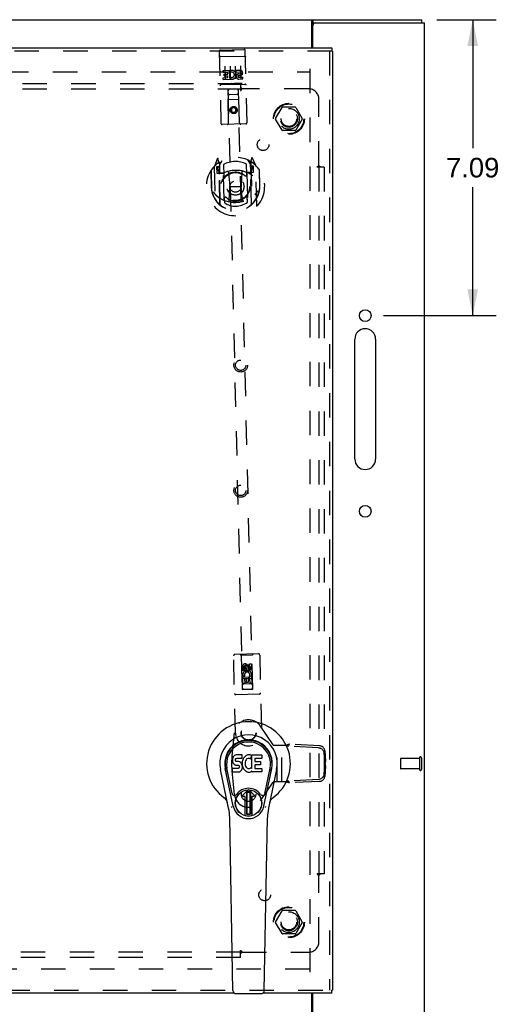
# Model space of a CAD drawing. Header units: inches. Extents: x 0 to 106, y 0 to 69.
# Tile 4 of 8: x 40 to 51, y 23 to 47. Entities that reach past the tile are written whole.
import ezdxf

# ---------------------------------------------------------------- set-up
doc = ezdxf.new("R2010")
doc.units = ezdxf.units.IN
doc.header["$LTSCALE"] = 5.853377
doc.header["$MEASUREMENT"] = 0
doc.linetypes.add('HIDDEN', pattern=[0.2, 0.1, -0.1])
doc.layers.get('0').update_dxf_attribs({"linetype": 'CONTINUOUS'})
for name, color, linetype in [('DEFAULT_2', 8, 'HIDDEN'), ('DIMENSIONS', 7, 'CONTINUOUS'), ('DOOR_ASSEMBLY', 7, 'CONTINUOUS'), ('SUBPANEL', 7, 'CONTINUOUS')]:
    doc.layers.add(name, color=color, linetype=linetype)
doc.styles.get("Standard").update_dxf_attribs({"font": 'arial.ttf'})
doc.dimstyles.new('DIMSTYLE_1', dxfattribs={"dimtxt": 0.469522, "dimasz": 0.62603, "dimexe": 0.09, "dimexo": 0.07, "dimgap": 0.0375, "dimtad": 0, "dimtih": 1, "dimtoh": 1, "dimzin": 4, "dimdsep": 46, "dimtxsty": 'Standard', "dimblk": '_FILLED', "dimblk1": '_FILLED', "dimblk2": '_FILLED', "dimcen": 0.09, "dimadec": 3, "dimazin": 1, "dimtfac": 1, "dimtdec": 3, "dimtofl": 0, "dimtmove": 0, "dimatfit": 3, "dimldrblk": '_FILLED', "dimfxl": 0, "dimtolj": 1, "dimtzin": 4, "dimarcsym": 0})

# ---------------------------------------------------------------- blocks, each defined once
blk = doc.blocks.new('_FILLED')
at = {"color": 0, "linetype": 'ByBlock'}
blk.add_solid([(0, 0), (-1, 0.2), (-1, -0.2)], dxfattribs=at)
blk = doc.blocks.new('*D1')
at = {"layer": 'DIMENSIONS', "color": 2, "linetype": 'Continuous'}
for p, q in [((49.686, 46.802), (51.11, 46.802)), ((50.546, 46.802), (50.546, 43.727)), ((50.546, 39.712), (50.546, 42.788)), ((48.409, 39.712), (51.11, 39.712))]:
    blk.add_line(p, q, dxfattribs=at)
at = {"layer": 'DIMENSIONS', "color": 2, "linetype": 'Continuous', "xscale": 0.626029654, "yscale": 0.626029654, "zscale": 0.626029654}
for p, rotation in [((50.546, 46.802), 90), ((50.546, 39.712), 270)]:
    blk.add_blockref('_FILLED', p, dxfattribs=dict(at, rotation=rotation))
at = {"layer": 'DIMENSIONS', "color": 2, "linetype": 'Continuous', "insert": (50.546, 43.492), "char_height": 0.4695, "width": 1.27591, "attachment_point": 2, "line_spacing_factor": 0.9}
blk.add_mtext('7.09', dxfattribs=at)

msp = doc.modelspace()

# ---------------------------------------------------------------- linework, layer by layer
at = {"color": 3, "linetype": 'Continuous'}
for p, q in [((24.078, 46.802), (49.327, 46.802)), ((46.688, 46.127), (46.688, 46.759)), ((46.775, 46.727), (49.39, 46.727)), ((49.39, 22.877), (49.39, 46.727)), ((46.715, 46.127), (46.715, 46.667)), ((47.72, 36.274), (47.72, 39.149)), ((48.22, 39.149), (48.22, 36.274)), ((46.688, 22.846), (46.688, 23.477)), ((46.715, 22.937), (46.715, 23.477))]:
    msp.add_line(p, q, dxfattribs=at)
at = {"color": 7, "linetype": 'Continuous'}
for p, q in [((46.718, 46.727), (46.718, 46.802)), ((46.718, 46.727), (46.775, 46.727)), ((49.327, 46.727), (49.327, 46.802))]:
    msp.add_line(p, q, dxfattribs=at)
at = {"color": 3, "linetype": 'Continuous'}
for points in [[(46.688, 46.759), (46.689, 46.76), (46.69, 46.762), (46.691, 46.764), (46.693, 46.765), (46.694, 46.767), (46.695, 46.77), (46.696, 46.772), (46.697, 46.774), (46.7, 46.782)], [(46.7, 46.782), (46.701, 46.784), (46.702, 46.786), (46.703, 46.788), (46.704, 46.79), (46.705, 46.792), (46.706, 46.794), (46.707, 46.795), (46.708, 46.797), (46.709, 46.798), (46.71, 46.799), (46.711, 46.8), (46.713, 46.801), (46.714, 46.801), (46.715, 46.802), (46.716, 46.802), (46.717, 46.802), (46.718, 46.802)]]:
    msp.add_lwpolyline(points, dxfattribs=at)
at = {"color": 7, "linetype": 'Continuous'}
for points in [[(46.688, 46.707), (46.69, 46.706), (46.691, 46.706), (46.692, 46.706), (46.693, 46.707), (46.694, 46.707), (46.695, 46.707), (46.696, 46.708), (46.698, 46.708), (46.699, 46.709), (46.7, 46.71), (46.701, 46.711), (46.702, 46.712), (46.703, 46.713), (46.704, 46.714), (46.705, 46.716), (46.706, 46.717)], [(46.706, 46.717), (46.708, 46.72), (46.709, 46.721), (46.71, 46.722), (46.711, 46.724), (46.712, 46.725), (46.713, 46.726), (46.714, 46.726), (46.715, 46.727), (46.716, 46.727), (46.717, 46.727), (46.718, 46.727)]]:
    msp.add_lwpolyline(points, dxfattribs=at)
at = {"color": 3, "linetype": 'Continuous'}
for centre in [(47.97, 39.712), (47.97, 35.024)]:
    msp.add_circle(centre, 0.141, dxfattribs=at)
for centre, radius, start, end in [((46.775, 46.667), 0.06, 90, 180), ((47.97, 39.149), 0.25, 0, 180), ((47.97, 36.274), 0.25, 180, 360)]:
    msp.add_arc(centre, radius, start, end, dxfattribs=at)
at = {"layer": 'DEFAULT_2', "color": 8, "linetype": 'HIDDEN'}
for p, q in [((25.265, 45.552), (46.64, 45.552)), ((46.64, 45.627), (46.64, 23.977)), ((45.823, 44.432), (45.977, 44.7)), ((46.295, 44.705), (45.986, 44.705)), ((46.303, 44.7), (46.458, 44.432)), ((45.977, 44.155), (45.823, 44.422)), ((46.458, 44.422), (46.303, 44.155)), ((46.295, 44.15), (45.986, 44.15)), ((48.815, 29.091), (48.815, 28.863)), ((49.272, 29.101), (48.825, 29.101)), ((49.272, 29.119), (49.272, 28.835)), ((49.315, 29.119), (49.315, 28.835)), ((49.272, 28.853), (48.825, 28.853)), ((45.823, 25.182), (45.977, 25.45)), ((46.295, 25.455), (45.986, 25.455)), ((46.303, 25.45), (46.458, 25.182)), ((45.977, 24.905), (45.823, 25.172)), ((46.458, 25.172), (46.303, 24.905)), ((46.295, 24.9), (45.986, 24.9)), ((46.64, 24.052), (25.265, 24.052))]:
    msp.add_line(p, q, dxfattribs=at)
for centre, radius in [((46.14, 44.427), 0.372), ((46.14, 44.427), 0.356), ((46.14, 44.427), 0.204), ((46.14, 44.427), 0.183), ((46.14, 25.177), 0.372), ((46.14, 25.177), 0.356), ((46.14, 25.177), 0.204), ((46.14, 25.177), 0.183)]:
    msp.add_circle(centre, radius, dxfattribs=at)
for centre, radius, start, end in [((45.986, 44.695), 0.01, 90.0113, 149.988), ((46.295, 44.695), 0.01, 30.0108, 89.9876), ((45.831, 44.427), 0.01, 150.0117, 209.9873), ((46.449, 44.427), 0.01, 330.0117, 29.9873), ((45.986, 44.16), 0.01, 210.0108, 269.9876), ((46.295, 44.16), 0.01, 270.0113, 329.988), ((48.825, 29.091), 0.01, 90, 180), ((49.294, 29.119), 0.0215, 0, 180), ((48.825, 28.863), 0.01, 180, 270), ((49.294, 28.835), 0.0215, 180, 360), ((45.986, 25.445), 0.01, 90.0113, 149.988), ((46.295, 25.445), 0.01, 30.0108, 89.9876), ((45.831, 25.177), 0.01, 150.0117, 209.9873), ((46.449, 25.177), 0.01, 330.0117, 29.9873), ((45.986, 24.91), 0.01, 210.0108, 269.9876), ((46.295, 24.91), 0.01, 270.0113, 329.988)]:
    msp.add_arc(centre, radius, start, end, dxfattribs=at)
at = {"layer": 'DOOR_ASSEMBLY', "color": 3, "linetype": 'Continuous'}
for p, q in [((24.123, 46.127), (47.172, 46.127)), ((47.185, 46.052), (47.185, 23.552)), ((44.832, 23.477), (24.123, 23.477)), ((47.172, 23.477), (45.514, 23.477))]:
    msp.add_line(p, q, dxfattribs=at)
at = {"layer": 'DOOR_ASSEMBLY', "color": 8, "linetype": 'HIDDEN'}
for p, q in [((47.172, 46.052), (24.123, 46.052)), ((44.47, 46.044), (44.511, 44.32)), ((44.5, 46.075), (45.064, 46.089)), ((45.136, 44.335), (45.095, 46.059)), ((47.11, 46.052), (47.11, 23.552)), ((44.49, 45.916), (44.489, 45.916)), ((44.491, 45.916), (44.49, 45.916)), ((44.492, 45.916), (44.491, 45.916)), ((44.492, 45.916), (44.492, 45.916)), ((44.493, 45.916), (44.492, 45.916)), ((44.494, 45.916), (44.493, 45.916)), ((44.495, 45.917), (44.494, 45.916)), ((44.495, 45.917), (44.495, 45.917)), ((44.496, 45.917), (44.495, 45.917)), ((44.497, 45.917), (44.496, 45.917)), ((44.498, 45.917), (44.497, 45.917)), ((44.5, 45.917), (44.499, 45.917)), ((44.501, 45.917), (44.5, 45.917)), ((44.502, 45.917), (44.501, 45.917)), ((44.503, 45.917), (44.502, 45.917)), ((44.503, 45.917), (45.069, 45.931)), ((44.503, 45.917), (44.503, 45.917)), ((45.069, 45.931), (45.069, 45.931)), ((45.069, 45.931), (45.07, 45.931)), ((45.07, 45.931), (45.071, 45.931)), ((45.071, 45.931), (45.072, 45.931)), ((45.072, 45.931), (45.073, 45.931)), ((45.073, 45.931), (45.074, 45.931)), ((45.074, 45.931), (45.074, 45.931)), ((45.074, 45.931), (45.075, 45.931)), ((45.075, 45.931), (45.076, 45.93)), ((45.076, 45.93), (45.077, 45.93)), ((45.077, 45.93), (45.078, 45.93)), ((45.078, 45.93), (45.079, 45.93)), ((45.079, 45.93), (45.079, 45.93)), ((45.08, 45.93), (45.081, 45.93)), ((44.562, 45.584), (44.718, 45.587)), ((44.563, 45.541), (44.562, 45.584)), ((44.563, 45.541), (44.677, 45.544)), ((44.604, 45.686), (44.611, 45.38)), ((44.678, 45.501), (44.677, 45.544)), ((44.722, 45.41), (44.718, 45.587)), ((44.744, 45.54), (44.726, 45.579)), ((44.729, 45.689), (44.736, 45.383)), ((44.854, 45.692), (44.861, 45.386)), ((44.874, 45.591), (44.967, 45.593)), ((44.875, 45.549), (44.874, 45.591)), ((44.875, 45.549), (44.968, 45.551)), ((44.979, 45.695), (44.986, 45.389)), ((44.566, 45.413), (44.68, 45.416)), ((44.567, 45.37), (44.566, 45.413)), ((44.567, 45.37), (44.723, 45.374)), ((44.585, 45.499), (44.678, 45.501)), ((44.586, 45.457), (44.585, 45.499)), ((44.586, 45.457), (44.679, 45.459)), ((44.68, 45.416), (44.679, 45.459)), ((44.722, 45.41), (44.735, 45.429)), ((44.723, 45.374), (44.723, 45.386)), ((44.726, 45.385), (44.723, 45.386)), ((44.937, 45.465), (44.984, 45.466)), ((44.94, 45.506), (44.969, 45.507)), ((44.942, 45.422), (45.035, 45.424)), ((44.943, 45.379), (45.036, 45.382)), ((45.036, 45.382), (45.035, 45.424)), ((44.519, 45.247), (45.084, 45.261)), ((44.763, 45.269), (44.591, 45.265)), ((44.694, 44.324), (44.678, 45.134)), ((44.68, 45.134), (44.678, 45.134)), ((44.93, 45.14), (44.68, 45.134)), ((44.68, 45.134), (45.023, 30.755)), ((45.012, 45.275), (44.84, 45.271)), ((45.273, 30.761), (44.93, 45.14)), ((44.931, 45.14), (44.93, 45.14)), ((44.954, 44.33), (44.931, 45.14)), ((44.938, 44.89), (44.683, 44.884)), ((44.723, 45.01), (44.893, 45.014)), ((44.815, 44.709), (44.753, 44.671)), ((44.753, 44.671), (44.755, 44.599)), ((44.753, 44.671), (44.763, 44.666)), ((44.755, 44.599), (44.765, 44.605)), ((44.755, 44.599), (44.818, 44.565)), ((44.815, 44.697), (44.763, 44.666)), ((44.763, 44.666), (44.765, 44.605)), ((44.765, 44.605), (44.818, 44.576)), ((44.815, 44.709), (44.815, 44.697)), ((44.878, 44.674), (44.815, 44.709)), ((44.868, 44.668), (44.815, 44.697)), ((44.818, 44.576), (44.87, 44.608)), ((44.818, 44.565), (44.88, 44.602)), ((44.878, 44.674), (44.868, 44.668)), ((44.87, 44.608), (44.868, 44.668)), ((44.88, 44.602), (44.87, 44.608)), ((44.88, 44.602), (44.878, 44.674)), ((44.818, 44.565), (44.818, 44.576)), ((45.107, 44.304), (44.542, 44.291)), ((44.419, 43.465), (44.353, 43.288)), ((44.464, 43.383), (44.448, 43.463)), ((44.473, 43.316), (44.54, 43.426)), ((45.15, 43.441), (45.223, 43.334)), ((45.241, 43.482), (45.229, 43.401)), ((45.344, 43.312), (45.27, 43.485)), ((44.269, 43.18), (44.278, 42.792)), ((44.276, 43.183), (44.287, 42.725)), ((44.349, 43.277), (44.372, 42.31)), ((44.466, 43.276), (44.406, 43.274)), ((44.406, 43.274), (44.41, 43.124)), ((44.415, 43.247), (44.446, 43.201)), ((44.474, 43.256), (44.419, 43.254)), ((44.443, 43.366), (44.443, 43.366)), ((44.443, 43.366), (44.443, 43.366)), ((44.443, 43.366), (44.443, 43.366)), ((44.488, 42.367), (44.464, 43.383)), ((44.495, 42.372), (44.472, 43.375)), ((44.475, 43.35), (44.48, 43.143)), ((44.573, 43.33), (44.579, 43.078)), ((45.129, 43.091), (45.122, 43.343)), ((45.224, 43.16), (45.219, 43.368)), ((45.245, 42.39), (45.221, 43.392)), ((45.279, 43.275), (45.224, 43.274)), ((45.229, 43.401), (45.253, 42.385)), ((45.291, 43.295), (45.231, 43.294)), ((45.251, 43.385), (45.246, 43.388)), ((45.255, 43.221), (45.284, 43.267)), ((45.295, 43.145), (45.291, 43.295)), ((45.372, 42.334), (45.349, 43.301)), ((45.426, 43.21), (45.437, 42.753)), ((45.443, 42.82), (45.433, 43.208)), ((44.41, 43.124), (44.47, 43.126)), ((44.57, 43.127), (44.498, 43.125)), ((44.5, 43.123), (44.566, 43.125)), ((44.585, 42.486), (44.57, 43.117)), ((44.689, 43.146), (44.728, 42.803)), ((45.015, 43.154), (44.993, 42.809)), ((45.207, 43.142), (45.135, 43.14)), ((45.135, 43.13), (45.15, 42.499)), ((45.139, 43.138), (45.205, 43.14)), ((45.235, 43.144), (45.295, 43.145)), ((44.278, 42.792), (44.293, 42.792)), ((44.287, 42.725), (44.287, 42.723)), ((44.706, 42.463), (44.728, 42.803)), ((44.728, 42.803), (44.993, 42.809)), ((45.031, 42.47), (44.993, 42.809)), ((45.443, 42.82), (45.428, 42.819)), ((45.437, 42.753), (45.437, 42.75)), ((44.592, 42.517), (44.595, 42.414)), ((45.144, 42.427), (45.142, 42.53)), ((44.86, 29.706), (44.816, 31.563)), ((45.41, 31.608), (44.845, 31.594)), ((44.999, 31.568), (44.968, 31.597)), ((45.258, 31.574), (44.999, 31.568)), ((44.999, 31.568), (45.021, 30.758)), ((45.258, 31.574), (45.288, 31.605)), ((45.274, 30.764), (45.258, 31.574)), ((45.441, 31.578), (45.485, 29.721)), ((45.03, 31.209), (45.028, 31.301)), ((45.073, 31.21), (45.03, 31.209)), ((45.071, 31.302), (45.073, 31.21)), ((45.134, 31.333), (45.073, 31.295)), ((45.073, 31.295), (45.083, 31.29)), ((45.073, 31.295), (45.074, 31.223)), ((45.074, 31.223), (45.084, 31.229)), ((45.074, 31.223), (45.138, 31.189)), ((45.134, 31.321), (45.083, 31.29)), ((45.083, 31.29), (45.084, 31.229)), ((45.084, 31.229), (45.137, 31.2)), ((45.115, 31.275), (45.115, 31.303)), ((45.198, 31.298), (45.134, 31.333)), ((45.134, 31.333), (45.134, 31.321)), ((45.188, 31.292), (45.134, 31.321)), ((45.137, 31.2), (45.189, 31.232)), ((45.138, 31.189), (45.137, 31.2)), ((45.138, 31.189), (45.199, 31.226)), ((45.155, 31.318), (45.156, 31.272)), ((45.198, 31.298), (45.188, 31.292)), ((45.189, 31.232), (45.188, 31.292)), ((45.199, 31.226), (45.189, 31.232)), ((45.197, 31.369), (45.24, 31.37)), ((45.2, 31.277), (45.197, 31.369)), ((45.199, 31.226), (45.198, 31.298)), ((45.24, 31.37), (45.242, 31.278)), ((45.269, 31.014), (45.014, 31.008)), ((45.034, 31.052), (45.212, 31.057)), ((45.038, 30.896), (45.034, 31.052)), ((45.082, 31.078), (45.043, 31.06)), ((45.12, 31.012), (45.078, 31.011)), ((45.078, 31.011), (45.08, 30.897)), ((45.122, 30.92), (45.12, 31.012)), ((45.165, 30.921), (45.122, 30.92)), ((45.206, 31.014), (45.162, 31.013)), ((45.162, 31.013), (45.165, 30.921)), ((45.212, 31.057), (45.193, 31.069)), ((45.209, 30.9), (45.206, 31.014)), ((45.237, 31.061), (45.235, 31.057)), ((45.235, 31.057), (45.247, 31.058)), ((45.247, 31.058), (45.251, 30.901)), ((45.021, 30.758), (45.274, 30.764)), ((45.023, 30.761), (45.273, 30.767)), ((45.023, 30.755), (45.273, 30.761)), ((45.08, 30.897), (45.038, 30.896)), ((45.23, 30.888), (45.06, 30.884)), ((45.251, 30.901), (45.209, 30.9)), ((45.433, 30.643), (44.868, 30.629)), ((45.762, 29.428), (45.457, 29.875)), ((44.832, 29.717), (44.776, 29.163)), ((45.763, 29.427), (45.762, 29.428)), ((45.787, 29.416), (46.073, 29.416)), ((45.863, 28.541), (45.863, 29.416)), ((45.967, 28.541), (45.967, 29.416)), ((46.073, 29.416), (46.099, 29.407)), ((46.109, 29.403), (46.099, 29.407)), ((46.119, 29.399), (46.109, 29.403)), ((46.129, 29.396), (46.119, 29.399)), ((46.129, 29.396), (46.151, 29.443)), ((46.851, 29.358), (46.129, 29.396)), ((46.873, 29.405), (46.151, 29.443)), ((47.002, 29.287), (47.016, 29.039)), ((46.98, 29.24), (46.994, 28.992)), ((46.994, 28.992), (47.016, 29.039)), ((44.776, 28.794), (44.832, 28.24)), ((46.994, 28.963), (46.98, 28.717)), ((46.994, 28.963), (47.016, 28.916)), ((47, 28.986), (47.003, 28.982)), ((47.016, 28.916), (47.002, 28.67)), ((47.003, 28.982), (47.003, 28.973)), ((46.096, 28.548), (46.078, 28.541)), ((46.851, 28.599), (46.133, 28.561)), ((46.155, 28.514), (46.133, 28.561)), ((46.873, 28.552), (46.155, 28.514)), ((45.457, 28.082), (45.762, 28.529)), ((45.762, 28.529), (45.763, 28.53)), ((46.078, 28.541), (45.787, 28.541)), ((24.123, 23.552), (47.172, 23.552))]:
    msp.add_line(p, q, dxfattribs=at)
at = {"layer": 'DOOR_ASSEMBLY', "color": 7, "linetype": 'Continuous'}
for p, q in [((47.172, 46.127), (47.172, 46.052)), ((47.185, 46.052), (47.172, 46.052)), ((44.788, 29.092), (44.787, 29.068)), ((44.787, 29.068), (44.787, 29.044)), ((44.787, 29.044), (44.791, 29.021)), ((44.794, 29.115), (44.788, 29.092)), ((44.791, 29.021), (44.8, 28.998)), ((44.803, 29.138), (44.794, 29.115)), ((44.817, 29.157), (44.803, 29.138)), ((44.825, 29.165), (44.817, 29.157)), ((44.835, 29.172), (44.825, 29.165)), ((44.856, 29.182), (44.835, 29.172)), ((44.88, 29.189), (44.856, 29.182)), ((44.858, 29.071), (44.86, 29.086)), ((44.858, 29.056), (44.858, 29.071)), ((44.858, 29.049), (44.858, 29.056)), ((44.861, 29.042), (44.858, 29.049)), ((44.86, 29.086), (44.864, 29.093)), ((44.865, 29.036), (44.861, 29.042)), ((44.864, 29.093), (44.869, 29.098)), ((44.871, 29.031), (44.865, 29.036)), ((44.869, 29.098), (44.884, 29.102)), ((44.886, 29.027), (44.871, 29.031)), ((45.019, 29.189), (44.88, 29.189)), ((44.884, 29.102), (44.899, 29.104)), ((44.91, 29.028), (44.886, 29.027)), ((44.899, 29.104), (45.011, 29.104)), ((44.934, 29.027), (44.91, 29.028)), ((44.957, 29.022), (44.934, 29.027)), ((44.968, 29.017), (44.957, 29.022)), ((45.011, 29.104), (45.017, 29.104)), ((45.017, 29.104), (45.019, 29.109)), ((45.021, 29.146), (45.019, 29.189)), ((45.019, 29.109), (45.02, 29.122)), ((45.023, 29.025), (45.019, 28.98)), ((45.02, 29.122), (45.021, 29.146)), ((45.028, 29.047), (45.023, 29.025)), ((45.034, 29.068), (45.028, 29.047)), ((45.042, 29.089), (45.034, 29.068)), ((45.053, 29.108), (45.042, 29.089)), ((45.066, 29.127), (45.053, 29.108)), ((45.081, 29.143), (45.066, 29.127)), ((45.097, 29.159), (45.081, 29.143)), ((45.092, 29.023), (45.089, 28.996)), ((45.096, 29.036), (45.092, 29.023)), ((45.102, 29.047), (45.096, 29.036)), ((45.115, 29.171), (45.097, 29.159)), ((45.116, 29.071), (45.102, 29.047)), ((45.136, 29.18), (45.115, 29.171)), ((45.124, 29.081), (45.116, 29.071)), ((45.135, 29.088), (45.124, 29.081)), ((45.16, 29.099), (45.135, 29.088)), ((45.157, 29.185), (45.136, 29.18)), ((45.18, 29.187), (45.157, 29.185)), ((45.173, 29.102), (45.16, 29.099)), ((45.186, 29.102), (45.173, 29.102)), ((45.202, 29.187), (45.18, 29.187)), ((45.199, 29.099), (45.186, 29.102)), ((45.212, 29.094), (45.199, 29.099)), ((45.213, 29.185), (45.202, 29.187)), ((45.224, 29.182), (45.213, 29.185)), ((45.244, 29.165), (45.218, 29.097)), ((45.242, 29.17), (45.224, 29.182)), ((45.253, 29.187), (45.489, 29.187)), ((45.253, 28.862), (45.253, 29.187)), ((45.323, 29.099), (45.323, 29.032)), ((45.489, 29.103), (45.327, 29.103)), ((45.327, 29.027), (45.458, 29.027)), ((45.463, 29.023), (45.463, 28.949)), ((45.494, 29.182), (45.494, 29.108)), ((44.696, 27.908), (44.499, 28.834)), ((44.807, 27.955), (44.614, 28.858)), ((44.663, 28.632), (44.618, 28.859)), ((44.73, 28.485), (44.656, 28.867)), ((44.789, 28.782), (44.789, 28.857)), ((44.853, 28.862), (44.794, 28.862)), ((44.8, 28.998), (44.813, 28.978)), ((44.813, 28.978), (44.829, 28.961)), ((44.829, 28.961), (44.849, 28.948)), ((44.849, 28.948), (44.86, 28.944)), ((44.914, 28.862), (44.853, 28.862)), ((44.86, 28.944), (44.872, 28.942)), ((44.872, 28.942), (44.919, 28.941)), ((44.929, 28.864), (44.914, 28.862)), ((44.919, 28.941), (44.927, 28.94)), ((44.927, 28.94), (44.934, 28.938)), ((44.935, 28.867), (44.929, 28.864)), ((44.934, 28.938), (44.94, 28.933)), ((44.941, 28.872), (44.935, 28.867)), ((44.94, 28.933), (44.945, 28.927)), ((44.95, 28.884), (44.941, 28.872)), ((44.945, 28.927), (44.951, 28.914)), ((44.953, 28.891), (44.95, 28.884)), ((44.95, 28.779), (44.961, 28.783)), ((44.951, 28.914), (44.954, 28.899)), ((44.954, 28.899), (44.953, 28.891)), ((44.961, 28.783), (44.981, 28.797)), ((44.978, 29.01), (44.968, 29.017)), ((44.995, 28.993), (44.978, 29.01)), ((44.981, 28.797), (44.998, 28.814)), ((45.008, 28.973), (44.995, 28.993)), ((44.998, 28.814), (45.005, 28.824)), ((45.005, 28.824), (45.01, 28.834)), ((45.018, 28.951), (45.008, 28.973)), ((45.01, 28.834), (45.019, 28.857)), ((45.024, 28.928), (45.018, 28.951)), ((45.019, 28.98), (45.02, 28.958)), ((45.019, 28.857), (45.025, 28.88)), ((45.02, 28.958), (45.023, 28.936)), ((45.023, 28.936), (45.027, 28.914)), ((45.027, 28.904), (45.024, 28.928)), ((45.025, 28.88), (45.027, 28.904)), ((45.027, 28.914), (45.035, 28.893)), ((45.035, 28.893), (45.056, 28.854)), ((45.056, 28.854), (45.068, 28.836)), ((45.068, 28.836), (45.083, 28.819)), ((45.083, 28.819), (45.1, 28.804)), ((45.089, 28.996), (45.088, 28.969)), ((45.088, 28.969), (45.09, 28.956)), ((45.09, 28.956), (45.093, 28.943)), ((45.093, 28.943), (45.103, 28.918)), ((45.1, 28.804), (45.117, 28.79)), ((45.103, 28.918), (45.116, 28.895)), ((45.116, 28.895), (45.125, 28.885)), ((45.117, 28.79), (45.127, 28.785)), ((45.125, 28.885), (45.135, 28.876)), ((45.127, 28.785), (45.138, 28.781)), ((45.135, 28.876), (45.146, 28.869)), ((45.146, 28.869), (45.159, 28.864)), ((45.159, 28.864), (45.172, 28.862)), ((45.172, 28.862), (45.185, 28.861)), ((45.185, 28.861), (45.198, 28.863)), ((45.198, 28.863), (45.211, 28.867)), ((45.203, 28.776), (45.225, 28.783)), ((45.211, 28.867), (45.223, 28.873)), ((45.223, 28.873), (45.234, 28.88)), ((45.225, 28.783), (45.244, 28.795)), ((45.241, 28.879), (45.253, 28.862)), ((45.254, 28.795), (45.244, 28.795)), ((45.244, 28.795), (45.244, 28.795)), ((45.254, 28.782), (45.254, 28.795)), ((45.324, 28.941), (45.324, 28.863)), ((45.458, 28.945), (45.328, 28.945)), ((45.328, 28.858), (45.49, 28.858)), ((45.494, 28.854), (45.494, 28.782)), ((45.539, 27.955), (45.731, 28.858)), ((45.615, 28.485), (45.69, 28.867)), ((45.847, 28.834), (45.649, 27.908)), ((45.683, 28.632), (45.727, 28.859)), ((44.794, 28.777), (44.938, 28.777)), ((44.938, 28.777), (44.95, 28.779)), ((45.138, 28.781), (45.159, 28.776)), ((45.159, 28.776), (45.181, 28.773)), ((45.181, 28.773), (45.203, 28.776)), ((45.49, 28.777), (45.259, 28.777)), ((44.778, 28.26), (44.73, 28.485)), ((45.035, 28.224), (45.145, 28.334)), ((45.145, 28.334), (45.035, 28.224)), ((45.311, 28.224), (45.201, 28.334)), ((45.201, 28.334), (45.311, 28.224)), ((45.567, 28.26), (45.615, 28.485)), ((45.09, 28.191), (45.049, 28.191)), ((45.09, 28.19), (45.049, 28.19)), ((45.09, 27.731), (45.09, 28.191)), ((45.09, 28.19), (45.09, 28.191)), ((45.09, 27.731), (45.09, 28.19)), ((45.13, 28.297), (45.143, 28.31)), ((45.143, 28.283), (45.13, 28.297)), ((45.13, 27.769), (45.13, 28.297)), ((45.143, 28.31), (45.202, 28.31)), ((45.143, 28.31), (45.157, 28.297)), ((45.157, 28.297), (45.143, 28.283)), ((45.143, 27.783), (45.143, 28.283)), ((45.157, 28.297), (45.188, 28.297)), ((45.188, 28.297), (45.202, 28.31)), ((45.202, 28.283), (45.188, 28.297)), ((45.202, 28.31), (45.216, 28.297)), ((45.216, 28.297), (45.202, 28.283)), ((45.202, 28.283), (45.202, 27.783)), ((45.216, 28.297), (45.216, 27.769)), ((45.297, 28.191), (45.255, 28.191)), ((45.255, 28.19), (45.255, 28.191)), ((45.255, 28.191), (45.255, 27.731)), ((45.297, 28.19), (45.255, 28.19)), ((45.255, 28.19), (45.255, 27.731)), ((44.794, 23.543), (44.722, 27.682)), ((45.13, 27.769), (45.143, 27.783)), ((45.143, 27.755), (45.13, 27.769)), ((45.143, 27.783), (45.157, 27.769)), ((45.157, 27.769), (45.143, 27.755)), ((45.202, 27.755), (45.143, 27.755)), ((45.189, 27.769), (45.157, 27.769)), ((45.189, 27.769), (45.202, 27.783)), ((45.202, 27.755), (45.189, 27.769)), ((45.202, 27.783), (45.216, 27.769)), ((45.216, 27.769), (45.202, 27.755)), ((45.551, 23.543), (45.624, 27.682)), ((44.873, 23.466), (45.473, 23.466)), ((47.185, 23.552), (47.172, 23.552)), ((47.172, 23.477), (47.172, 23.552))]:
    msp.add_line(p, q, dxfattribs=at)
at = {"layer": 'DOOR_ASSEMBLY', "color": 8, "linetype": 'HIDDEN'}
for points in [[(44.489, 45.916), (44.489, 45.916), (44.489, 45.916), (44.488, 45.916), (44.488, 45.916), (44.487, 45.916), (44.487, 45.915), (44.487, 45.915), (44.486, 45.915), (44.486, 45.915), (44.486, 45.915), (44.485, 45.915), (44.485, 45.915), (44.485, 45.915), (44.484, 45.915), (44.484, 45.915), (44.484, 45.915), (44.483, 45.915), (44.483, 45.915), (44.483, 45.915), (44.483, 45.914), (44.482, 45.914), (44.482, 45.914), (44.482, 45.914), (44.481, 45.914), (44.481, 45.914), (44.481, 45.914), (44.481, 45.914), (44.48, 45.914), (44.48, 45.914), (44.48, 45.914), (44.479, 45.914), (44.479, 45.913), (44.479, 45.913), (44.479, 45.913), (44.479, 45.913), (44.478, 45.913), (44.478, 45.913), (44.478, 45.913), (44.478, 45.913), (44.477, 45.913), (44.477, 45.913), (44.477, 45.913), (44.477, 45.912), (44.477, 45.912), (44.476, 45.912), (44.476, 45.912), (44.476, 45.912), (44.476, 45.912), (44.476, 45.912), (44.476, 45.912), (44.475, 45.912), (44.475, 45.912), (44.475, 45.911), (44.475, 45.911), (44.475, 45.911), (44.475, 45.911), (44.475, 45.911), (44.475, 45.911), (44.474, 45.911), (44.474, 45.911), (44.474, 45.911), (44.474, 45.91), (44.474, 45.91), (44.474, 45.91), (44.474, 45.91), (44.474, 45.91), (44.474, 45.91), (44.474, 45.91), (44.474, 45.91), (44.474, 45.91), (44.474, 45.91), (44.474, 45.909), (44.474, 45.909), (44.474, 45.909), (44.474, 45.909), (44.474, 45.909), (44.474, 45.909)], [(44.499, 45.917), (44.499, 45.917), (44.498, 45.917)], [(45.079, 45.93), (45.08, 45.93), (45.08, 45.93)], [(45.081, 45.93), (45.082, 45.93), (45.082, 45.93), (45.083, 45.93), (45.083, 45.93), (45.083, 45.93), (45.084, 45.93), (45.084, 45.93), (45.085, 45.93), (45.085, 45.93), (45.085, 45.93), (45.086, 45.93), (45.086, 45.93), (45.086, 45.929), (45.087, 45.929), (45.087, 45.929), (45.087, 45.929), (45.088, 45.929), (45.088, 45.929), (45.088, 45.929), (45.089, 45.929), (45.089, 45.929), (45.089, 45.929), (45.089, 45.929), (45.09, 45.929), (45.09, 45.929), (45.09, 45.929), (45.091, 45.929), (45.091, 45.929), (45.091, 45.928), (45.091, 45.928), (45.092, 45.928), (45.092, 45.928), (45.092, 45.928), (45.092, 45.928), (45.093, 45.928), (45.093, 45.928), (45.093, 45.928), (45.093, 45.928), (45.094, 45.928), (45.094, 45.928), (45.094, 45.928), (45.094, 45.927), (45.095, 45.927), (45.095, 45.927), (45.095, 45.927), (45.095, 45.927), (45.095, 45.927), (45.096, 45.927), (45.096, 45.927), (45.096, 45.927), (45.096, 45.927), (45.096, 45.927), (45.096, 45.926), (45.096, 45.926), (45.097, 45.926), (45.097, 45.926), (45.097, 45.926), (45.097, 45.926), (45.097, 45.926), (45.097, 45.926), (45.097, 45.926), (45.097, 45.926), (45.098, 45.925), (45.098, 45.925), (45.098, 45.925), (45.098, 45.925), (45.098, 45.925), (45.098, 45.925), (45.098, 45.925), (45.098, 45.925), (45.098, 45.925), (45.098, 45.925), (45.098, 45.924), (45.098, 45.924), (45.098, 45.924), (45.098, 45.924), (45.098, 45.924), (45.098, 45.924), (45.098, 45.924)], [(44.591, 45.265), (44.59, 45.265), (44.59, 45.265), (44.59, 45.265), (44.59, 45.265), (44.59, 45.265), (44.589, 45.265), (44.589, 45.265), (44.589, 45.265), (44.589, 45.265), (44.589, 45.265), (44.588, 45.265), (44.588, 45.265), (44.588, 45.265), (44.588, 45.265), (44.588, 45.265), (44.588, 45.265), (44.587, 45.265), (44.587, 45.265), (44.587, 45.265), (44.587, 45.265), (44.587, 45.265), (44.587, 45.265), (44.586, 45.265), (44.586, 45.265), (44.586, 45.265), (44.586, 45.265), (44.586, 45.265), (44.586, 45.265), (44.586, 45.265), (44.586, 45.265), (44.585, 45.265), (44.585, 45.265), (44.585, 45.266), (44.585, 45.266), (44.585, 45.266), (44.585, 45.266), (44.585, 45.266), (44.585, 45.266), (44.585, 45.266), (44.584, 45.266), (44.584, 45.266), (44.584, 45.266), (44.584, 45.266), (44.584, 45.266), (44.584, 45.266), (44.584, 45.266)], [(44.769, 45.27), (44.769, 45.27), (44.769, 45.27), (44.769, 45.27), (44.769, 45.27), (44.768, 45.27), (44.768, 45.27), (44.768, 45.27), (44.768, 45.27), (44.768, 45.27), (44.768, 45.27), (44.768, 45.27), (44.768, 45.27), (44.768, 45.27), (44.767, 45.27), (44.767, 45.27), (44.767, 45.27), (44.767, 45.27), (44.767, 45.27), (44.767, 45.27), (44.767, 45.27), (44.767, 45.27), (44.766, 45.27), (44.766, 45.27), (44.766, 45.269), (44.766, 45.269), (44.766, 45.269), (44.766, 45.269), (44.766, 45.269), (44.765, 45.269), (44.765, 45.269), (44.765, 45.269), (44.765, 45.269), (44.765, 45.269), (44.765, 45.269), (44.764, 45.269), (44.764, 45.269), (44.764, 45.269), (44.764, 45.269), (44.764, 45.269), (44.764, 45.269), (44.763, 45.269), (44.763, 45.269), (44.763, 45.269), (44.763, 45.269), (44.763, 45.269)], [(44.84, 45.271), (44.84, 45.271), (44.84, 45.271), (44.84, 45.271), (44.84, 45.271), (44.839, 45.271), (44.839, 45.271), (44.839, 45.271), (44.839, 45.271), (44.839, 45.271), (44.838, 45.271), (44.838, 45.271), (44.838, 45.271), (44.838, 45.271), (44.838, 45.271), (44.838, 45.271), (44.837, 45.271), (44.837, 45.271), (44.837, 45.271), (44.837, 45.271), (44.837, 45.271), (44.837, 45.271), (44.837, 45.271), (44.836, 45.271), (44.836, 45.271), (44.836, 45.271), (44.836, 45.271), (44.836, 45.271), (44.836, 45.271), (44.836, 45.271), (44.836, 45.271), (44.835, 45.271), (44.835, 45.271), (44.835, 45.271), (44.835, 45.272), (44.835, 45.272), (44.835, 45.272), (44.835, 45.272), (44.835, 45.272), (44.835, 45.272), (44.834, 45.272), (44.834, 45.272), (44.834, 45.272), (44.834, 45.272), (44.834, 45.272), (44.834, 45.272), (44.834, 45.272)], [(45.019, 45.276), (45.019, 45.276), (45.019, 45.276), (45.019, 45.276), (45.018, 45.276), (45.018, 45.276), (45.018, 45.276), (45.018, 45.276), (45.018, 45.276), (45.018, 45.276), (45.018, 45.276), (45.018, 45.276), (45.018, 45.276), (45.018, 45.276), (45.017, 45.276), (45.017, 45.276), (45.017, 45.276), (45.017, 45.276), (45.017, 45.276), (45.017, 45.276), (45.017, 45.276), (45.017, 45.276), (45.016, 45.276), (45.016, 45.275), (45.016, 45.275), (45.016, 45.275), (45.016, 45.275), (45.016, 45.275), (45.016, 45.275), (45.015, 45.275), (45.015, 45.275), (45.015, 45.275), (45.015, 45.275), (45.015, 45.275), (45.015, 45.275), (45.014, 45.275), (45.014, 45.275), (45.014, 45.275), (45.014, 45.275), (45.014, 45.275), (45.013, 45.275), (45.013, 45.275), (45.013, 45.275), (45.013, 45.275), (45.013, 45.275), (45.012, 45.275)], [(45.32, 42.602), (45.321, 42.603), (45.323, 42.604), (45.324, 42.606), (45.326, 42.607), (45.327, 42.609), (45.329, 42.61), (45.33, 42.612), (45.332, 42.614), (45.334, 42.616), (45.336, 42.618), (45.337, 42.62), (45.339, 42.622), (45.341, 42.624), (45.343, 42.626), (45.345, 42.628), (45.347, 42.631), (45.349, 42.633), (45.351, 42.636), (45.353, 42.639), (45.355, 42.641), (45.357, 42.644), (45.359, 42.647), (45.362, 42.65), (45.364, 42.654), (45.366, 42.657), (45.368, 42.661), (45.371, 42.664), (45.373, 42.668), (45.376, 42.672), (45.378, 42.676), (45.381, 42.681), (45.384, 42.685), (45.387, 42.69), (45.389, 42.695), (45.392, 42.7), (45.395, 42.705)], [(44.331, 42.68), (44.334, 42.674), (44.337, 42.669), (44.34, 42.665), (44.343, 42.66), (44.346, 42.656), (44.349, 42.652), (44.352, 42.648), (44.354, 42.644), (44.357, 42.64), (44.359, 42.637), (44.362, 42.633), (44.364, 42.63), (44.367, 42.627), (44.369, 42.624), (44.372, 42.621), (44.374, 42.618), (44.376, 42.615), (44.378, 42.613), (44.38, 42.61), (44.383, 42.608), (44.385, 42.605), (44.387, 42.603), (44.389, 42.601), (44.391, 42.599), (44.392, 42.597), (44.394, 42.595), (44.396, 42.593), (44.398, 42.592), (44.4, 42.59), (44.401, 42.588), (44.403, 42.587), (44.405, 42.585), (44.406, 42.584), (44.408, 42.582), (44.41, 42.581), (44.411, 42.58)], [(45.057, 42.453), (45.051, 42.452), (45.046, 42.45), (45.041, 42.449), (45.035, 42.447), (45.03, 42.446), (45.024, 42.444), (45.019, 42.443), (45.013, 42.442), (45.008, 42.441), (45.003, 42.439), (44.997, 42.438), (44.992, 42.437), (44.986, 42.436), (44.981, 42.435), (44.975, 42.434), (44.97, 42.433), (44.964, 42.432), (44.959, 42.431), (44.953, 42.43), (44.947, 42.43), (44.942, 42.429), (44.936, 42.428), (44.931, 42.427), (44.925, 42.427), (44.92, 42.426), (44.914, 42.426), (44.908, 42.425), (44.903, 42.425), (44.897, 42.425), (44.892, 42.424), (44.886, 42.424), (44.881, 42.424), (44.875, 42.423), (44.869, 42.423), (44.864, 42.423), (44.858, 42.423), (44.853, 42.423), (44.847, 42.423), (44.841, 42.423), (44.836, 42.423), (44.83, 42.423), (44.825, 42.424), (44.819, 42.424), (44.813, 42.424), (44.808, 42.425), (44.802, 42.425), (44.797, 42.425), (44.791, 42.426), (44.786, 42.426), (44.78, 42.427), (44.774, 42.428), (44.769, 42.428), (44.763, 42.429), (44.758, 42.43), (44.752, 42.43), (44.747, 42.431), (44.741, 42.432), (44.736, 42.433), (44.73, 42.434), (44.725, 42.435), (44.719, 42.436), (44.714, 42.437), (44.708, 42.438), (44.703, 42.439), (44.697, 42.441), (44.692, 42.442), (44.686, 42.443), (44.681, 42.445)], [(46.073, 29.416), (46.085, 29.42), (46.092, 29.423), (46.098, 29.425), (46.104, 29.427), (46.11, 29.429)], [(46.151, 29.443), (46.144, 29.441), (46.137, 29.439), (46.13, 29.436), (46.123, 29.434), (46.116, 29.432), (46.11, 29.429)], [(46.851, 29.358), (46.865, 29.356), (46.878, 29.353), (46.892, 29.349), (46.905, 29.344), (46.917, 29.337), (46.929, 29.329), (46.939, 29.321), (46.949, 29.311), (46.957, 29.3), (46.965, 29.289), (46.971, 29.277), (46.975, 29.265), (46.978, 29.253), (46.98, 29.24)], [(47.002, 29.287), (47, 29.3), (46.997, 29.312), (46.993, 29.324), (46.987, 29.336), (46.979, 29.347), (46.971, 29.358), (46.961, 29.368), (46.951, 29.376), (46.939, 29.384), (46.927, 29.391), (46.914, 29.396), (46.9, 29.401), (46.887, 29.403), (46.873, 29.405)], [(47.016, 29.039), (47.014, 29.03), (47.012, 29.021), (47.01, 29.012), (47.008, 29.002), (47.006, 28.992), (47.003, 28.982)], [(46.994, 28.992), (46.995, 28.991), (46.997, 28.989), (46.999, 28.987), (47, 28.986)], [(47.003, 28.973), (47, 28.969), (46.999, 28.968), (46.997, 28.966), (46.995, 28.964), (46.994, 28.963)], [(47.003, 28.973), (47.006, 28.963), (47.008, 28.953), (47.01, 28.943), (47.012, 28.934), (47.014, 28.924), (47.016, 28.916)], [(46.133, 28.561), (46.124, 28.558), (46.115, 28.554), (46.105, 28.551), (46.096, 28.548)], [(46.98, 28.717), (46.978, 28.704), (46.975, 28.692), (46.971, 28.68), (46.965, 28.668), (46.958, 28.657), (46.949, 28.646), (46.939, 28.636), (46.929, 28.627), (46.917, 28.619), (46.905, 28.613), (46.892, 28.607), (46.879, 28.603), (46.865, 28.6), (46.851, 28.599)], [(46.873, 28.552), (46.887, 28.553), (46.901, 28.556), (46.914, 28.56), (46.927, 28.566), (46.939, 28.572), (46.951, 28.58), (46.961, 28.589), (46.971, 28.599), (46.98, 28.609), (46.987, 28.621), (46.993, 28.632), (46.997, 28.645), (47, 28.657), (47.002, 28.67)], [(46.155, 28.514), (46.142, 28.518), (46.13, 28.522), (46.117, 28.527), (46.104, 28.531), (46.091, 28.536), (46.078, 28.541)]]:
    msp.add_lwpolyline(points, dxfattribs=at)
at = {"layer": 'DOOR_ASSEMBLY', "color": 7, "linetype": 'Continuous'}
for points in [[(44.775, 27.925), (44.773, 27.93), (44.771, 27.936), (44.77, 27.941), (44.769, 27.947)], [(45.577, 27.947), (45.576, 27.941), (45.574, 27.936), (45.573, 27.93), (45.571, 27.925)]]:
    msp.add_lwpolyline(points, dxfattribs=at)
at = {"layer": 'DOOR_ASSEMBLY', "color": 8, "linetype": 'HIDDEN'}
for centre, radius in [((44.817, 44.637), 0.085), ((44.817, 44.637), 0.0845), ((44.86, 42.804), 0.35), ((44.86, 42.804), 0.335), ((44.86, 42.804), 0.205), ((44.86, 42.804), 0.133), ((44.985, 38.524), 0.164), ((44.985, 38.524), 0.124), ((44.985, 35.524), 0.164), ((44.985, 35.524), 0.124), ((45.136, 31.261), 0.085), ((45.136, 31.261), 0.0845), ((45.173, 29.714), 0.18), ((45.174, 29.715), 0.172), ((45.174, 28.242), 0.172)]:
    msp.add_circle(centre, radius, dxfattribs=at)
at = {"layer": 'DOOR_ASSEMBLY', "color": 7, "linetype": 'Continuous'}
for radius in [0.317, 0.313]:
    msp.add_circle((45.173, 28.033), radius, dxfattribs=at)
at = {"layer": 'DOOR_ASSEMBLY', "color": 8, "linetype": 'HIDDEN'}
for centre, radius, start, end in [((44.5, 46.045), 0.03, 91.3677, 181.3677), ((45.065, 46.059), 0.03, 1.3677, 91.3677), ((44.77, 45.482), 0.107, 245.6314, 114.7705), ((44.77, 45.482), 0.0639, 236.2572, 114.7703), ((44.968, 45.529), 0.0644, 283.6672, 91.4452), ((44.968, 45.529), 0.0219, 271.2689, 91.3677), ((44.942, 45.443), 0.0635, 91.3677, 271.3677), ((44.942, 45.444), 0.0219, 101.6747, 271.3677), ((44.52, 45.217), 0.03, 91.3677, 181.3677), ((44.721, 45.095), 0.04, 91.3677, 181.3677), ((44.891, 45.099), 0.04, 1.3677, 91.3677), ((45.085, 45.231), 0.03, 1.3677, 91.3677), ((44.722, 45.05), 0.04, 181.3677, 271.3677), ((44.892, 45.054), 0.04, 271.3677, 1.3677), ((44.541, 44.321), 0.03, 181.3677, 271.3677), ((44.664, 44.323), 0.03, 271.3677, 1.3677), ((44.984, 44.331), 0.03, 181.3677, 271.3677), ((45.106, 44.334), 0.03, 271.3677, 1.3677), ((44.86, 42.804), 0.7, 36.6639, 146.0716), ((44.433, 43.46), 0.015, 11.3677, 159.5636), ((45.256, 43.48), 0.015, 23.1719, 171.3677), ((44.86, 42.806), 0.7, 126.8804, 55.8551), ((44.296, 43.183), 0.02, 146.0716, 181.3677), ((44.364, 43.278), 0.015, 136.4425, 181.3677), ((44.42, 43.249), 0.005, 91.3677, 214.047), ((44.868, 42.493), 0.7, 54.5997, 128.1358), ((44.452, 43.35), 0.02, 1.3677, 126.8804), ((44.455, 43.349), 0.02, 1.3677, 126.622), ((44.29, 43.096), 0.188, 1.3677, 34.047), ((44.492, 43.375), 0.02, 122.8365, 181.3669), ((44.86, 42.804), 0.6, 64.0881, 118.6473), ((44.868, 42.491), 0.7, 67.9038, 114.8317), ((45.201, 43.392), 0.02, 1.3677, 59.8973), ((45.239, 43.368), 0.02, 56.1135, 181.3677), ((45.242, 43.368), 0.02, 55.8551, 181.3677), ((45.416, 43.123), 0.188, 148.6885, 181.3677), ((45.279, 43.27), 0.005, 328.6885, 91.3677), ((45.334, 43.301), 0.015, 1.3677, 46.2929), ((45.406, 43.21), 0.02, 1.3677, 36.6639), ((44.497, 43.145), 0.02, 181.3677, 271.3677), ((44.5, 43.143), 0.02, 181.3677, 271.3677), ((44.565, 43.145), 0.02, 271.3677, 294.8317), ((44.585, 43.117), 0.015, 114.354, 181.3677), ((44.609, 43.078), 0.03, 181.3677, 312.4938), ((44.86, 42.804), 0.343, 50.2417, 132.4938), ((44.669, 43.144), 0.02, 6.4473, 106.9808), ((45.035, 43.152), 0.02, 75.7546, 176.2881), ((45.099, 43.09), 0.03, 230.2417, 1.3677), ((45.12, 43.13), 0.015, 1.3677, 68.3814), ((45.139, 43.158), 0.02, 247.9038, 271.3677), ((45.204, 43.16), 0.02, 271.3677, 1.3677), ((45.207, 43.162), 0.02, 271.3677, 1.3677), ((44.86, 42.808), 0.583, 181.6142, 1.1213), ((44.86, 42.814), 0.58, 189.0299, 353.7056), ((44.307, 42.726), 0.02, 181.3677, 189.0299), ((45.417, 42.752), 0.02, 353.7056, 1.3677), ((44.853, 43.123), 0.7, 230.8968, 311.8387), ((44.6, 42.486), 0.015, 181.3677, 248.3814), ((44.622, 42.517), 0.03, 50.2417, 181.3677), ((44.86, 42.804), 0.343, 230.2417, 312.4938), ((45.051, 42.473), 0.02, 186.4473, 286.9429), ((45.112, 42.529), 0.03, 1.3677, 132.4938), ((45.135, 42.499), 0.015, 294.354, 1.3677), ((44.387, 42.311), 0.015, 181.3677, 226.2929), ((44.503, 42.367), 0.015, 181.3677, 231.009), ((44.515, 42.372), 0.02, 181.3677, 232.0272), ((44.86, 42.814), 0.48, 236.4139, 306.3216), ((44.686, 42.464), 0.02, 255.7926, 356.2881), ((45.225, 42.389), 0.02, 310.7056, 1.3661), ((45.238, 42.385), 0.015, 311.7264, 1.3677), ((45.357, 42.334), 0.015, 316.4425, 1.3677), ((44.846, 31.564), 0.03, 91.3677, 181.3677), ((45.411, 31.578), 0.03, 1.3677, 91.3677), ((45.093, 31.303), 0.0644, 13.6672, 181.4452), ((45.14, 31.105), 0.107, 335.6314, 204.7705), ((45.093, 31.303), 0.0219, 1.2689, 181.3677), ((45.14, 31.105), 0.0639, 326.2572, 204.7703), ((45.179, 31.276), 0.0635, 181.3677, 1.3677), ((45.178, 31.276), 0.0219, 191.6747, 1.3677), ((45.061, 30.844), 0.04, 91.3677, 181.3677), ((45.062, 30.799), 0.04, 181.3677, 271.3677), ((45.231, 30.848), 0.04, 1.3677, 91.3677), ((45.232, 30.803), 0.04, 271.3677, 1.3677), ((45.433, 30.673), 0.03, 271.3677, 1.3677), ((44.868, 30.659), 0.03, 181.3677, 271.3677), ((45.174, 29.682), 0.343, 34.31, 174.144), ((45.173, 29.714), 0.312, 181.3677, 1.3677), ((45.787, 29.447), 0.0312, 220.6754, 270), ((46.579, 28.978), 1.812, 174.144, 185.856), ((45.787, 28.51), 0.0312, 90, 139.3246), ((45.174, 28.275), 0.343, 185.856, 325.69)]:
    msp.add_arc(centre, radius, start, end, dxfattribs=at)
at = {"layer": 'DOOR_ASSEMBLY', "color": 7, "linetype": 'Continuous'}
for centre, radius, start, end in [((45.173, 28.977), 1.004, 305.5066, 234.4934), ((45.173, 28.977), 0.689, 347.9703, 192.0297), ((45.173, 28.977), 0.571, 347.9703, 192.0297), ((45.173, 28.968), 0.527, 348.9402, 191.0594), ((45.213, 29.098), 0.00448, 246.1578, 339.0016), ((45.24, 29.166), 0.00448, 339.0016, 51.8729), ((45.327, 29.099), 0.00448, 90, 180), ((45.327, 29.032), 0.00448, 180, 270), ((45.458, 29.023), 0.00448, 0, 90), ((45.489, 29.182), 0.00448, 0, 90), ((45.489, 29.108), 0.00448, 270, 360), ((44.794, 28.857), 0.00448, 90, 180.0119), ((45.237, 28.877), 0.00448, 34.0893, 127.3444), ((45.328, 28.941), 0.00448, 90, 180), ((45.328, 28.863), 0.00448, 180, 270), ((45.458, 28.949), 0.00448, 270, 360), ((45.49, 28.854), 0.00448, 0, 90), ((44.794, 28.782), 0.00483, 180, 270), ((45.259, 28.782), 0.00448, 180, 270), ((45.49, 28.782), 0.00448, 270, 360), ((45.173, 28.033), 0.354, 35.4237, 144.5763), ((45.173, 28.307), 0.0394, 45, 135), ((45.173, 28.307), 0.0392, 45, 135), ((44.475, 28), 0.197, 12.0297, 54.4934), ((44.836, 28.273), 0.0591, 192.0297, 324.5763), ((45.049, 28.21), 0.0197, 135, 270), ((45.049, 28.21), 0.0195, 135, 270), ((45.297, 28.21), 0.0197, 270, 45), ((45.297, 28.21), 0.0195, 270, 45), ((45.51, 28.273), 0.0591, 215.4237, 347.9703), ((45.87, 28), 0.197, 125.5066, 167.9703), ((43.541, 27.662), 1.181, 1, 12.0297), ((45.173, 28.033), 0.374, 192.0297, 347.9703), ((46.805, 27.662), 1.181, 167.9703, 179), ((45.173, 28.033), 0.313, 254.7027, 285.2973), ((44.873, 23.544), 0.0787, 181, 270), ((45.473, 23.544), 0.0787, 270, 359)]:
    msp.add_arc(centre, radius, start, end, dxfattribs=at)
msp.add_ellipse((45.173, 28.968), major_axis=(0, 0.565), ratio=0.999848, start_param=-1.76365, end_param=1.76365, dxfattribs=at)
at = {"layer": 'SUBPANEL', "color": 8, "linetype": 'HIDDEN'}
for p, q in [((28.047, 45.271), (44.984, 45.271)), ((28.047, 45.146), (44.984, 45.146)), ((44.984, 45.271), (44.984, 45.185)), ((44.984, 45.185), (44.984, 45.105)), ((45.017, 45.148), (45.019, 45.146)), ((46.609, 45.146), (45.019, 45.146)), ((46.859, 43.307), (46.859, 44.896)), ((46.898, 43.271), (46.818, 43.271)), ((46.84, 43.294), (46.846, 43.297)), ((46.859, 43.271), (46.859, 26.334)), ((46.984, 43.271), (46.898, 43.271)), ((46.984, 43.271), (46.984, 26.334)), ((46.898, 26.334), (46.818, 26.334)), ((46.861, 26.3), (46.859, 26.298)), ((46.859, 24.709), (46.859, 26.298)), ((46.984, 26.334), (46.898, 26.334)), ((44.984, 24.459), (28.047, 24.459)), ((44.984, 24.334), (28.047, 24.334)), ((44.984, 24.42), (44.984, 24.5)), ((44.984, 24.334), (44.984, 24.42)), ((45.007, 24.477), (45.01, 24.472)), ((45.019, 24.459), (46.609, 24.459))]:
    msp.add_line(p, q, dxfattribs=at)
for points in [[(44.984, 45.185), (44.985, 45.183), (44.987, 45.181), (44.988, 45.18), (44.989, 45.178), (44.991, 45.176), (44.992, 45.175), (44.993, 45.173), (44.994, 45.172), (44.996, 45.17), (44.997, 45.169), (44.998, 45.168), (45, 45.166), (45.001, 45.165), (45.007, 45.159)], [(44.984, 45.105), (44.985, 45.106), (44.987, 45.106), (44.988, 45.107), (44.989, 45.108), (44.991, 45.108), (44.992, 45.109), (44.993, 45.11), (44.994, 45.111), (44.995, 45.112), (44.997, 45.113), (44.998, 45.115), (44.999, 45.116), (45, 45.117), (45.001, 45.119), (45.002, 45.12), (45.003, 45.122), (45.005, 45.124), (45.006, 45.126), (45.007, 45.127), (45.009, 45.131)], [(45.007, 45.159), (45.008, 45.158), (45.01, 45.156), (45.012, 45.154), (45.013, 45.153), (45.015, 45.151), (45.016, 45.15), (45.017, 45.148)], [(45.009, 45.131), (45.01, 45.133), (45.011, 45.135), (45.013, 45.137), (45.014, 45.139), (45.015, 45.141), (45.016, 45.142), (45.017, 45.144), (45.018, 45.145), (45.019, 45.146)], [(46.818, 43.271), (46.819, 43.273), (46.819, 43.274), (46.82, 43.275), (46.821, 43.276), (46.821, 43.278), (46.822, 43.279), (46.823, 43.28), (46.824, 43.281), (46.825, 43.283), (46.826, 43.284), (46.828, 43.285), (46.829, 43.286), (46.83, 43.287), (46.832, 43.288), (46.833, 43.289), (46.835, 43.291), (46.837, 43.292), (46.838, 43.293), (46.84, 43.294)], [(46.846, 43.297), (46.848, 43.299), (46.85, 43.3), (46.852, 43.301), (46.853, 43.302), (46.855, 43.303), (46.857, 43.304), (46.858, 43.306), (46.859, 43.307)], [(46.871, 43.295), (46.869, 43.297), (46.867, 43.299), (46.866, 43.3), (46.864, 43.302), (46.863, 43.303), (46.861, 43.304), (46.859, 43.307)], [(46.878, 43.288), (46.874, 43.292), (46.871, 43.295)], [(46.898, 43.271), (46.896, 43.272), (46.894, 43.274), (46.892, 43.275), (46.891, 43.276), (46.889, 43.278), (46.888, 43.279), (46.886, 43.28), (46.885, 43.282), (46.883, 43.283), (46.882, 43.284), (46.88, 43.286), (46.879, 43.287), (46.878, 43.288)], [(46.818, 26.334), (46.819, 26.332), (46.819, 26.331), (46.82, 26.33), (46.821, 26.328), (46.821, 26.327), (46.822, 26.326), (46.823, 26.325), (46.824, 26.324), (46.825, 26.322), (46.826, 26.321), (46.828, 26.32), (46.829, 26.319), (46.83, 26.318), (46.832, 26.316), (46.833, 26.315), (46.835, 26.314), (46.837, 26.313), (46.838, 26.312), (46.84, 26.311), (46.844, 26.309)], [(46.844, 26.309), (46.846, 26.308), (46.848, 26.306), (46.85, 26.305), (46.852, 26.304), (46.853, 26.303), (46.855, 26.302), (46.857, 26.3), (46.858, 26.299), (46.859, 26.298)], [(46.872, 26.311), (46.871, 26.309), (46.869, 26.308), (46.867, 26.306), (46.866, 26.305), (46.864, 26.303), (46.863, 26.302), (46.861, 26.3)], [(46.898, 26.334), (46.896, 26.332), (46.894, 26.331), (46.892, 26.33), (46.891, 26.329), (46.889, 26.327), (46.888, 26.326), (46.886, 26.325), (46.885, 26.323), (46.883, 26.322), (46.882, 26.321), (46.88, 26.319), (46.879, 26.318), (46.878, 26.317), (46.872, 26.311)], [(44.984, 24.5), (44.985, 24.499), (44.987, 24.498), (44.988, 24.498), (44.989, 24.497), (44.991, 24.496), (44.992, 24.496), (44.993, 24.495), (44.994, 24.494), (44.995, 24.493), (44.997, 24.492), (44.998, 24.49), (44.999, 24.489), (45, 24.487), (45.001, 24.486), (45.002, 24.484), (45.003, 24.483), (45.005, 24.481), (45.006, 24.479), (45.007, 24.477)], [(44.984, 24.42), (44.985, 24.422), (44.987, 24.424), (44.988, 24.425), (44.989, 24.427), (44.991, 24.429), (44.992, 24.43), (44.993, 24.432), (44.994, 24.433), (44.996, 24.435), (44.997, 24.436), (44.998, 24.437), (45, 24.439), (45.001, 24.44)], [(45.001, 24.44), (45.005, 24.444), (45.008, 24.447)], [(45.008, 24.447), (45.01, 24.449), (45.012, 24.45), (45.013, 24.452), (45.015, 24.454), (45.016, 24.455), (45.017, 24.456), (45.019, 24.459)], [(45.01, 24.472), (45.011, 24.47), (45.013, 24.468), (45.014, 24.466), (45.015, 24.464), (45.016, 24.463), (45.017, 24.461), (45.018, 24.46), (45.019, 24.459)]]:
    msp.add_lwpolyline(points, dxfattribs=at)
for centre, radius in [((46.14, 44.427), 0.25), ((45.522, 43.809), 0.141), ((45.56, 25.833), 0.141), ((46.14, 25.177), 0.25)]:
    msp.add_circle(centre, radius, dxfattribs=at)
for centre, start, end in [((46.609, 44.896), 0, 90), ((46.609, 24.709), 270, 360)]:
    msp.add_arc(centre, 0.25, start, end, dxfattribs=at)

# ---------------------------------------------------------------- dimensions: what is measured, and where the dimension line sits
at = {"layer": 'DIMENSIONS', "color": 2, "linetype": 'Continuous'}
dim = msp.add_linear_dim(base=(50.546, 39.712), p1=(49.616, 46.802), p2=(48.339, 39.712), angle=270, dimstyle='DIMSTYLE_1', dxfattribs=at)
dim.commit()
dim.dimension.update_dxf_attribs({"geometry": '*D1', "text_midpoint": (50.546, 43.255), "dimtype": 160})

doc.saveas('drawing.dxf')
